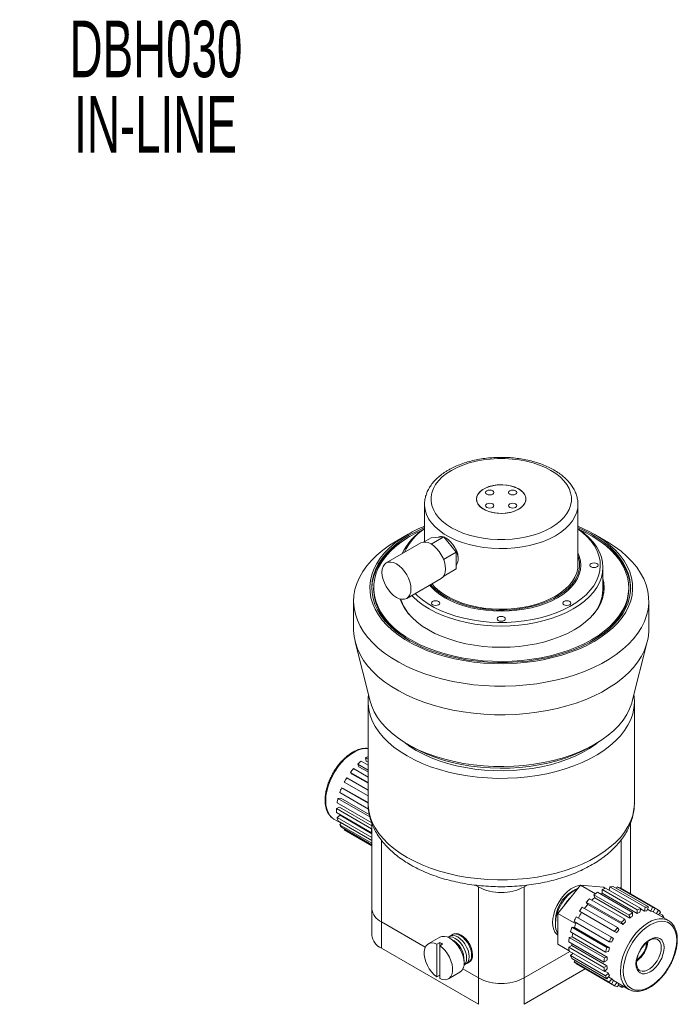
# Model space of a CAD drawing. Header units: inches. Extents: x 0.88 to 7.21, y 1.59 to 10.51.
# Tile 3 of 3: x 3.44 to 6.83, y 5.43 to 10.51. Entities that reach past the tile are written whole.
import ezdxf

# ---------------------------------------------------------------- set-up
doc = ezdxf.new("R2010")
doc.units = ezdxf.units.IN
doc.header["$MEASUREMENT"] = 0
doc.styles.add('SLDTEXTSTYLE0', font='TXT', dxfattribs={"width": 0.605})

# ---------------------------------------------------------------- blocks, each defined once
blk = doc.blocks.new('SW_NOTE_0')
at = {"color": 0, "linetype": 'Continuous', "lineweight": 0, "char_height": 0.29167, "attachment_point": 2, "style": 'SLDTEXTSTYLE0'}
for s, insert in [('DBH030', (0.752, 0.376)), ('IN-LINE', (0.7496, -0.0129))]:
    blk.add_mtext(s, dxfattribs=dict(at, insert=insert))

msp = doc.modelspace()

# ---------------------------------------------------------------- linework, layer by layer
at = {"color": 7, "linetype": 'Continuous', "lineweight": 15}
for p, q in [((5.5264, 8.014), (5.5264, 8.0165)), ((5.5264, 8.014), (5.5264, 7.821)), ((6.318, 7.7015), (6.318, 8.014)), ((6.318, 8.014), (6.318, 8.0121)), ((5.4425, 7.8602), (5.3835, 7.8262)), ((5.4531, 7.85), (5.4496, 7.848)), ((5.5242, 7.8198), (5.561, 7.841)), ((5.5607, 7.8094), (5.6253, 7.8467)), ((5.561, 7.841), (5.6253, 7.8467)), ((5.6253, 7.8467), (5.6897, 7.7667)), ((6.4609, 7.8262), (6.4019, 7.8602)), ((5.5074, 7.8149), (5.3288, 7.7118)), ((5.6249, 7.7293), (5.6897, 7.7667)), ((5.6897, 7.7667), (5.6897, 7.6809)), ((5.6257, 7.644), (5.6897, 7.6809)), ((6.4472, 7.5747), (6.4472, 7.689)), ((5.4344, 7.5287), (5.6131, 7.6319)), ((5.2639, 7.5834), (5.2639, 7.5752)), ((6.5805, 7.5752), (6.5805, 7.5834)), ((5.1605, 7.5153), (5.1605, 7.3676)), ((6.6839, 7.3676), (6.6839, 7.5153)), ((5.1685, 7.3042), (5.2457, 6.9985)), ((6.5987, 6.9985), (6.6759, 7.3042)), ((5.2347, 6.9968), (5.2347, 6.4732)), ((6.6097, 6.4732), (6.6097, 6.9968)), ((5.4387, 6.7763), (5.4639, 6.7618)), ((6.3833, 6.7634), (6.4057, 6.7763)), ((5.1815, 6.6732), (5.2347, 6.6425)), ((5.1815, 6.6732), (5.1874, 6.6603)), ((5.2347, 6.633), (5.1874, 6.6603)), ((5.2347, 6.6685), (5.1993, 6.689)), ((5.2226, 6.706), (5.2347, 6.6991)), ((5.2226, 6.706), (5.2246, 6.6896)), ((5.2347, 6.6838), (5.2246, 6.6896)), ((5.1439, 6.6304), (5.2347, 6.578)), ((5.1439, 6.6304), (5.1532, 6.6218)), ((5.2347, 6.5747), (5.1532, 6.6218)), ((5.2347, 6.607), (5.1598, 6.6502)), ((5.1122, 6.5806), (5.2347, 6.5099)), ((5.2347, 6.5398), (5.1252, 6.6031)), ((5.0887, 6.527), (5.2369, 6.4415)), ((5.2351, 6.4714), (5.0979, 6.5507)), ((5.1101, 6.5469), (5.0979, 6.5507)), ((5.2347, 6.475), (5.1101, 6.5469)), ((5.075, 6.4735), (5.254, 6.3701)), ((5.0939, 6.4981), (5.0797, 6.4967)), ((5.2441, 6.4018), (5.0797, 6.4967)), ((5.2415, 6.4129), (5.0939, 6.4981)), ((5.0872, 6.4512), (5.0719, 6.4447)), ((5.2534, 6.3399), (5.0719, 6.4447)), ((5.0719, 6.4235), (5.2534, 6.3187)), ((5.0903, 6.4095), (5.075, 6.3983)), ((5.2547, 6.3545), (5.0872, 6.4512)), ((5.2547, 6.3145), (5.0903, 6.4095)), ((5.0587, 6.3899), (5.0961, 6.3684)), ((5.2547, 6.2946), (5.075, 6.3983)), ((5.0798, 6.3806), (5.2547, 6.2797)), ((5.0978, 6.3702), (5.0888, 6.3607)), ((5.2547, 6.265), (5.0888, 6.3607)), ((5.2547, 6.3681), (5.2547, 5.9274)), ((6.5897, 6.0038), (6.5897, 6.3676)), ((5.098, 6.3476), (5.2547, 6.2572)), ((5.1148, 6.3379), (5.1124, 6.3344)), ((5.2547, 6.2522), (5.1124, 6.3344)), ((5.1186, 6.3304), (5.2547, 6.2518)), ((5.2547, 6.3405), (5.2534, 6.3399)), ((5.2534, 6.3187), (5.2547, 6.3196)), ((5.788, 6.0492), (5.8043, 6.0398)), ((6.0567, 6.0494), (6.04, 6.0398)), ((6.2141, 5.9022), (6.332, 6.0488)), ((6.4084, 6.0047), (6.332, 6.0488)), ((6.4498, 6.0382), (6.332, 6.0488)), ((5.8043, 5.5703), (5.8043, 6.0398)), ((6.04, 6.0398), (6.04, 5.5703)), ((6.305, 6.0262), (6.2854, 6.0149)), ((6.401, 5.999), (6.5825, 5.8942)), ((6.405, 5.9841), (6.401, 5.999)), ((6.6007, 5.9075), (6.4192, 6.0123)), ((6.4427, 6.0259), (6.6242, 5.9211)), ((6.4427, 6.0081), (6.4427, 6.0259)), ((6.4427, 6.0081), (6.6242, 5.9033)), ((6.459, 6.0329), (6.4498, 6.0382)), ((6.6424, 5.9288), (6.4609, 6.0336)), ((6.4802, 6.0225), (6.4837, 6.0397)), ((6.4837, 6.0397), (6.6652, 5.9349)), ((6.6822, 5.9366), (6.5007, 6.0414)), ((6.5179, 6.0314), (6.5211, 6.0396)), ((6.5211, 6.0396), (6.7026, 5.9348)), ((6.7171, 5.9303), (6.5357, 6.0351)), ((6.3612, 5.9609), (6.5427, 5.8561)), ((6.3689, 5.95), (6.3612, 5.9609)), ((6.3689, 5.95), (6.5504, 5.8452)), ((6.5597, 5.874), (6.3782, 5.9788)), ((6.405, 5.9841), (6.5864, 5.8794)), ((5.2547, 5.9274), (5.2547, 5.7914)), ((6.3066, 5.8488), (6.2141, 5.9022)), ((6.2141, 5.745), (6.2141, 5.9022)), ((6.3263, 5.9142), (6.5078, 5.8094)), ((6.3371, 5.9079), (6.3263, 5.9142)), ((6.3371, 5.9079), (6.5186, 5.8031)), ((6.5223, 5.8307), (6.3408, 5.9355)), ((6.5864, 5.8794), (6.5825, 5.8942)), ((6.6007, 5.9075), (6.6007, 5.8897)), ((6.6242, 5.9033), (6.6242, 5.9211)), ((6.6424, 5.9288), (6.6385, 5.9094)), ((6.642, 5.9266), (6.6612, 5.9155)), ((6.6612, 5.9155), (6.6652, 5.9349)), ((6.6822, 5.9366), (6.6745, 5.9168)), ((6.6776, 5.9249), (6.6949, 5.915)), ((6.6949, 5.915), (6.7026, 5.9348)), ((6.7171, 5.9303), (6.7063, 5.9115)), ((6.7857, 5.8664), (6.7066, 5.9121)), ((6.7171, 5.9303), (6.7338, 5.9207)), ((6.7233, 5.9024), (6.7338, 5.9207)), ((6.745, 5.9103), (6.7338, 5.8964)), ((6.7395, 5.9035), (6.7568, 5.8935)), ((5.3035, 5.8594), (5.5302, 5.7285)), ((5.3035, 5.8594), (5.3035, 5.7233)), ((6.2019, 5.8703), (6.2019, 5.8476)), ((6.2984, 5.862), (6.4799, 5.7573)), ((6.4911, 5.7805), (6.3096, 5.8853)), ((6.5504, 5.8452), (6.5427, 5.8561)), ((6.5597, 5.874), (6.5637, 5.8592)), ((6.751, 5.8864), (6.7568, 5.8935)), ((6.7795, 5.8696), (6.7857, 5.8664)), ((6.2796, 5.808), (6.4611, 5.7033)), ((6.4681, 5.7269), (6.2866, 5.8317)), ((6.2866, 5.8317), (6.2999, 5.8305)), ((6.2999, 5.8305), (6.4814, 5.7257)), ((6.5186, 5.8031), (6.5078, 5.8094)), ((6.5223, 5.8307), (6.53, 5.8198)), ((5.6048, 5.7803), (5.5459, 5.7463)), ((5.5907, 5.7449), (5.6053, 5.7534)), ((5.5907, 5.7449), (5.5907, 5.5757)), ((5.6053, 5.7534), (5.6053, 5.7365)), ((5.6053, 5.7365), (5.6199, 5.7449)), ((6.2732, 5.7109), (6.2141, 5.745)), ((6.2711, 5.7558), (6.4526, 5.651)), ((6.2735, 5.7782), (6.2884, 5.7822)), ((6.455, 5.6734), (6.2735, 5.7782)), ((6.2884, 5.7822), (6.4698, 5.6774)), ((6.4932, 5.7561), (6.4799, 5.7573)), ((6.4911, 5.7805), (6.502, 5.7743)), ((6.7294, 5.769), (6.7275, 5.77)), ((5.3035, 5.7233), (5.8043, 5.4342)), ((5.6053, 5.7365), (5.6053, 5.5672)), ((6.04, 5.5703), (6.2769, 5.707)), ((6.2711, 5.7286), (6.2865, 5.7375)), ((6.4526, 5.6238), (6.2711, 5.7286)), ((6.2735, 5.709), (6.455, 5.6042)), ((6.2796, 5.6862), (6.2928, 5.6978)), ((6.2865, 5.7375), (6.468, 5.6327)), ((6.4759, 5.7072), (6.4611, 5.7033)), ((6.4681, 5.7269), (6.4814, 5.7257)), ((6.4611, 5.5814), (6.2796, 5.6862)), ((6.2866, 5.6707), (6.4681, 5.5659)), ((6.2984, 5.6539), (6.3039, 5.6607)), ((6.4799, 5.5491), (6.2984, 5.6539)), ((6.3096, 5.6435), (6.4911, 5.5387)), ((6.468, 5.6599), (6.4526, 5.651)), ((6.455, 5.6734), (6.4698, 5.6774)), ((5.6501, 5.5659), (5.709, 5.5999)), ((5.7242, 5.6166), (5.8043, 5.5703)), ((6.04, 5.4342), (6.3561, 5.6167)), ((6.5078, 5.5291), (6.3263, 5.6339)), ((6.3263, 5.6339), (6.3263, 5.6339)), ((6.4526, 5.6238), (6.468, 5.6327)), ((6.4698, 5.6173), (6.455, 5.6042)), ((6.4567, 5.6057), (6.4759, 5.5946)), ((6.4611, 5.5814), (6.4759, 5.5946)), ((5.6053, 5.5841), (5.5907, 5.5757)), ((5.8043, 5.4342), (5.8043, 5.5703)), ((6.04, 5.5703), (6.04, 5.4342)), ((6.4814, 5.5824), (6.4681, 5.5659)), ((6.476, 5.5756), (6.4932, 5.5657)), ((6.4799, 5.5491), (6.4932, 5.5657)), ((6.502, 5.5576), (6.4911, 5.5387)), ((6.5016, 5.557), (6.5807, 5.5113)), ((6.5078, 5.5291), (6.5183, 5.5474)), ((6.5288, 5.5413), (6.5223, 5.5246)), ((6.5427, 5.5228), (6.5255, 5.5328)), ((6.5427, 5.5228), (6.546, 5.5313)), ((6.5807, 5.5113), (6.5781, 5.5129))]:
    msp.add_line(p, q, dxfattribs=at)
at = {"color": 8, "linetype": 'Continuous', "lineweight": 15}
for p, q in [((5.3035, 6.2819), (5.3035, 5.8594)), ((6.5409, 6.032), (6.5409, 6.2819))]:
    msp.add_line(p, q, dxfattribs=at)
at = {"color": 7, "linetype": 'Continuous', "lineweight": 15, "flags": 128}
for points in [[(5.6659, 8.1892), (5.6405, 8.1729), (5.6182, 8.1552), (5.5992, 8.1362), (5.5838, 8.1162), (5.572, 8.0954), (5.5642, 8.0739), (5.5602, 8.0522), (5.5602, 8.0302), (5.5642, 8.0085), (5.572, 7.987), (5.5838, 7.9662), (5.5992, 7.9462), (5.6182, 7.9272), (5.6405, 7.9095), (5.6659, 7.8932), (5.6941, 7.8786), (5.7248, 7.8657), (5.7576, 7.8547), (5.7923, 7.8458), (5.8284, 7.8391), (5.8655, 7.8345), (5.9032, 7.8322), (5.9412, 7.8322), (5.9789, 7.8345), (6.016, 7.8391), (6.0521, 7.8458), (6.0868, 7.8547), (6.1196, 7.8657), (6.1503, 7.8786), (6.1785, 7.8932), (6.2039, 7.9095), (6.2262, 7.9272), (6.2452, 7.9462), (6.2606, 7.9662), (6.2723, 7.987), (6.2802, 8.0085), (6.2842, 8.0302), (6.2842, 8.0522), (6.2802, 8.0739), (6.2723, 8.0954), (6.2606, 8.1162), (6.2452, 8.1362), (6.2262, 8.1552), (6.2039, 8.1729), (6.1785, 8.1892), (6.1503, 8.2038), (6.1196, 8.2167), (6.0868, 8.2277), (6.0521, 8.2366), (6.016, 8.2433), (5.9789, 8.2479), (5.9412, 8.2502), (5.9032, 8.2502), (5.8655, 8.2479), (5.8284, 8.2433), (5.7923, 8.2366), (5.7576, 8.2277), (5.7248, 8.2167), (5.6941, 8.2038), (5.6659, 8.1892)], [(6.0126, 7.989), (5.995, 7.9806), (5.975, 7.974), (5.9534, 7.9697), (5.9308, 7.9676), (5.9079, 7.9679), (5.8854, 7.9705), (5.8642, 7.9755), (5.8448, 7.9825), (5.8279, 7.9914), (5.814, 8.002), (5.8036, 8.0137), (5.797, 8.0264), (5.7944, 8.0395), (5.796, 8.0527), (5.8016, 8.0656), (5.8111, 8.0776), (5.8241, 8.0885), (5.8403, 8.0978), (5.8591, 8.1054), (5.88, 8.1108), (5.9022, 8.1141), (5.9251, 8.115), (5.9478, 8.1135), (5.9698, 8.1097), (5.9902, 8.1037), (6.0084, 8.0957), (6.0239, 8.0859), (6.0361, 8.0747), (6.0446, 8.0624), (6.0492, 8.0495), (6.0497, 8.0362), (6.0461, 8.0232), (6.0385, 8.0107), (6.0272, 7.9992), (6.0126, 7.989)], [(6.0126, 8.0934), (6.0272, 8.0832), (6.0385, 8.0717), (6.0461, 8.0592), (6.0497, 8.0462), (6.0492, 8.0329), (6.0446, 8.02), (6.0361, 8.0077), (6.0239, 7.9965), (6.0084, 7.9867), (5.9902, 7.9787), (5.9698, 7.9727), (5.9478, 7.9689), (5.9251, 7.9674), (5.9022, 7.9683), (5.88, 7.9716), (5.8591, 7.977), (5.8403, 7.9846), (5.8241, 7.9939), (5.8111, 8.0048), (5.8016, 8.0168), (5.796, 8.0297), (5.7944, 8.0429), (5.797, 8.056), (5.8036, 8.0687), (5.814, 8.0804), (5.8279, 8.091), (5.8448, 8.0999), (5.8642, 8.1069), (5.8854, 8.1119), (5.9079, 8.1145), (5.9308, 8.1148), (5.9534, 8.1127), (5.975, 8.1084), (5.995, 8.1018), (6.0126, 8.0934)], [(5.8482, 8.0839), (5.8436, 8.0799), (5.8419, 8.0752), (5.8436, 8.0705), (5.8482, 8.0665), (5.8551, 8.0638), (5.8633, 8.0629), (5.8714, 8.0638), (5.8784, 8.0665), (5.883, 8.0705), (5.8846, 8.0752), (5.883, 8.0799), (5.8784, 8.0839), (5.8714, 8.0866), (5.8633, 8.0875), (5.8551, 8.0866), (5.8482, 8.0839)], [(5.9962, 8.0839), (5.9893, 8.0866), (5.9811, 8.0875), (5.973, 8.0866), (5.966, 8.0839), (5.9614, 8.0799), (5.9598, 8.0752), (5.9614, 8.0705), (5.966, 8.0665), (5.973, 8.0638), (5.9811, 8.0629), (5.9893, 8.0638), (5.9962, 8.0665), (6.0008, 8.0705), (6.0025, 8.0752), (6.0008, 8.0799), (5.9962, 8.0839)], [(5.8482, 7.9985), (5.8551, 7.9958), (5.8633, 7.9949), (5.8714, 7.9958), (5.8784, 7.9985), (5.883, 8.0025), (5.8846, 8.0072), (5.883, 8.0119), (5.8784, 8.0159), (5.8714, 8.0186), (5.8633, 8.0195), (5.8551, 8.0186), (5.8482, 8.0159), (5.8436, 8.0119), (5.8419, 8.0072), (5.8436, 8.0025), (5.8482, 7.9985)], [(5.9962, 7.9985), (6.0008, 8.0025), (6.0025, 8.0072), (6.0008, 8.0119), (5.9962, 8.0159), (5.9893, 8.0186), (5.9811, 8.0195), (5.973, 8.0186), (5.966, 8.0159), (5.9614, 8.0119), (5.9598, 8.0072), (5.9614, 8.0025), (5.966, 7.9985), (5.973, 7.9958), (5.9811, 7.9949), (5.9893, 7.9958), (5.9962, 7.9985)], [(5.4425, 7.8603), (5.4072, 7.8383), (5.3749, 7.8148), (5.3459, 7.7899), (5.3202, 7.7638), (5.298, 7.7367), (5.2795, 7.7087), (5.2648, 7.6799), (5.2539, 7.6506), (5.247, 7.6208), (5.244, 7.5909), (5.245, 7.5609), (5.25, 7.531), (5.2589, 7.5015), (5.2717, 7.4724), (5.2883, 7.444), (5.3086, 7.4164), (5.3326, 7.3898), (5.36, 7.3643), (5.3907, 7.3401), (5.4245, 7.3173), (5.4613, 7.2961), (5.5007, 7.2766), (5.5426, 7.2588), (5.5868, 7.243), (5.6329, 7.2292), (5.6807, 7.2175), (5.73, 7.2079), (5.7803, 7.2005), (5.8315, 7.1953), (5.8832, 7.1924), (5.9352, 7.1919), (5.9871, 7.1936), (6.0386, 7.1976), (6.0894, 7.2039), (6.1392, 7.2124), (6.1878, 7.2231), (6.2348, 7.2359), (6.2799, 7.2507), (6.323, 7.2675), (6.3637, 7.2861), (6.4019, 7.3065), (6.4372, 7.3285), (6.4694, 7.352), (6.4985, 7.3769), (6.5242, 7.4029), (6.5464, 7.4301), (6.5649, 7.4581), (6.5796, 7.4869), (6.5905, 7.5162), (6.5974, 7.5459), (6.6004, 7.5759), (6.5994, 7.6059), (6.5944, 7.6357), (6.5855, 7.6653), (6.5727, 7.6944), (6.5561, 7.7228), (6.5358, 7.7504), (6.5118, 7.777), (6.4844, 7.8025), (6.4537, 7.8267), (6.4199, 7.8495), (6.3831, 7.8707), (6.3437, 7.8902), (6.318, 7.9014)], [(5.4496, 7.8562), (5.4144, 7.8342), (5.3823, 7.8108), (5.3534, 7.7859), (5.3279, 7.7599), (5.306, 7.7328), (5.2878, 7.7047), (5.2734, 7.676), (5.2629, 7.6467), (5.2564, 7.617), (5.2539, 7.5871), (5.2554, 7.5572), (5.2609, 7.5275), (5.2704, 7.4981), (5.2838, 7.4692), (5.3011, 7.4409), (5.3221, 7.4136), (5.3467, 7.3873), (5.3747, 7.3621), (5.4061, 7.3383), (5.4405, 7.3159), (5.4779, 7.2952), (5.5179, 7.2762), (5.5604, 7.259), (5.605, 7.2438), (5.6515, 7.2306), (5.6997, 7.2196), (5.7492, 7.2107), (5.7998, 7.2041), (5.851, 7.1998), (5.9028, 7.1977), (5.9546, 7.198), (6.0062, 7.2006), (6.0573, 7.2055), (6.1077, 7.2127), (6.1569, 7.2221), (6.2046, 7.2337), (6.2507, 7.2474), (6.2949, 7.2631), (6.3367, 7.2807), (6.3761, 7.3002), (6.4128, 7.3214), (6.4464, 7.3441), (6.477, 7.3683), (6.5042, 7.3937), (6.5279, 7.4203), (6.548, 7.4479), (6.5643, 7.4763), (6.5767, 7.5054), (6.5852, 7.5349), (6.5897, 7.5647), (6.5902, 7.5946), (6.5867, 7.6245), (6.5792, 7.6541), (6.5678, 7.6832), (6.5524, 7.7118), (6.5333, 7.7396), (6.5105, 7.7665), (6.4841, 7.7923), (6.4544, 7.8168), (6.4215, 7.8399), (6.3855, 7.8614), (6.3468, 7.8813), (6.318, 7.8943)], [(5.522, 7.8851), (5.5139, 7.8815), (5.4751, 7.8623), (5.439, 7.8415), (5.4058, 7.8191), (5.3757, 7.7953), (5.3489, 7.7702), (5.3255, 7.744), (5.3058, 7.7168), (5.2897, 7.6889), (5.2775, 7.6602), (5.2691, 7.6312), (5.2646, 7.6018), (5.2641, 7.5723), (5.2676, 7.5429), (5.275, 7.5138), (5.2863, 7.485), (5.3014, 7.4569), (5.3203, 7.4295), (5.3427, 7.403), (5.3687, 7.3776), (5.398, 7.3535), (5.4304, 7.3307), (5.4658, 7.3095), (5.5039, 7.2899), (5.5446, 7.2721), (5.5875, 7.2561), (5.6325, 7.2421), (5.6791, 7.2302), (5.7273, 7.2204), (5.7766, 7.2128), (5.8268, 7.2074), (5.8775, 7.2042), (5.9286, 7.2034), (5.9796, 7.2048), (6.0302, 7.2085), (6.0802, 7.2145), (6.1293, 7.2226), (6.1771, 7.233), (6.2233, 7.2454), (6.2678, 7.2599), (6.3102, 7.2764), (6.3502, 7.2946), (6.3877, 7.3147), (6.3877, 7.3147)], [(5.5264, 7.8943), (5.4877, 7.8765), (5.4496, 7.8562)], [(6.318, 7.8881), (6.3244, 7.8838), (6.3523, 7.8628), (6.3769, 7.8405), (6.398, 7.8171), (6.4155, 7.7927), (6.4293, 7.7674), (6.4392, 7.7416), (6.4452, 7.7154), (6.4472, 7.689), (6.4452, 7.6626), (6.4392, 7.6364), (6.4293, 7.6106), (6.4155, 7.5853), (6.398, 7.5609), (6.3769, 7.5375), (6.3523, 7.5152), (6.3244, 7.4942), (6.2934, 7.4747), (6.2597, 7.4568), (6.2233, 7.4407), (6.1847, 7.4265), (6.1441, 7.4143), (6.1018, 7.4042), (6.0581, 7.3962), (6.0134, 7.3905), (5.968, 7.3871), (5.9222, 7.3859), (5.8764, 7.3871), (5.831, 7.3905), (5.7863, 7.3962), (5.7426, 7.4042), (5.7003, 7.4143), (5.6597, 7.4265), (5.6211, 7.4407), (5.5847, 7.4568), (5.551, 7.4747), (5.52, 7.4942), (5.4921, 7.5152), (5.4675, 7.5375), (5.4611, 7.5441)], [(5.4776, 7.5537), (5.4898, 7.5419), (5.5157, 7.5205), (5.5447, 7.5005), (5.5768, 7.482), (5.6115, 7.4652), (5.6486, 7.4503), (5.6879, 7.4373), (5.729, 7.4264), (5.7716, 7.4176), (5.8154, 7.411), (5.8601, 7.4067), (5.9052, 7.4047), (5.9505, 7.405), (5.9955, 7.4076), (6.04, 7.4124), (6.0835, 7.4196), (6.1258, 7.4289), (6.1665, 7.4404), (6.2053, 7.4538), (6.2418, 7.4692), (6.2759, 7.4865), (6.3072, 7.5053), (6.3355, 7.5257), (6.3605, 7.5475), (6.3821, 7.5705), (6.4001, 7.5944), (6.4144, 7.6192), (6.4248, 7.6447), (6.4313, 7.6705), (6.4338, 7.6966), (6.4323, 7.7227), (6.4268, 7.7487), (6.4174, 7.7742), (6.4041, 7.7992), (6.387, 7.8234), (6.3663, 7.8466), (6.3421, 7.8687), (6.318, 7.8871)], [(6.3877, 7.3147), (6.4224, 7.3363), (6.454, 7.3594), (6.4825, 7.3839), (6.5076, 7.4095), (6.5292, 7.4363), (6.5471, 7.4639), (6.5613, 7.4922), (6.5716, 7.521), (6.578, 7.5503), (6.5805, 7.5797), (6.579, 7.6092), (6.5736, 7.6385), (6.5642, 7.6674), (6.551, 7.6959), (6.534, 7.7237), (6.5133, 7.7507), (6.4891, 7.7766), (6.4615, 7.8014), (6.4306, 7.8248), (6.3966, 7.8469), (6.3599, 7.8673), (6.3224, 7.8851)], [(5.3836, 7.8263), (5.3462, 7.803), (5.3117, 7.7783), (5.2804, 7.7522), (5.2525, 7.7248), (5.2281, 7.6964), (5.2073, 7.667), (5.1902, 7.6368), (5.1769, 7.606), (5.1675, 7.5747), (5.1621, 7.5431), (5.1606, 7.5114), (5.163, 7.4797), (5.1695, 7.4481), (5.1798, 7.417), (5.1941, 7.3863), (5.2121, 7.3563), (5.2338, 7.3271), (5.2592, 7.2989), (5.2879, 7.2719), (5.32, 7.2461), (5.3553, 7.2217), (5.3934, 7.1989), (5.4344, 7.1777), (5.4778, 7.1582), (5.5236, 7.1406), (5.5715, 7.125), (5.6212, 7.1114), (5.6725, 7.0999), (5.7251, 7.0906), (5.7787, 7.0835), (5.833, 7.0787), (5.8878, 7.0761), (5.9428, 7.0758), (5.9977, 7.0778), (6.0522, 7.0821), (6.106, 7.0886), (6.1589, 7.0974), (6.2105, 7.1084), (6.2606, 7.1214), (6.309, 7.1366), (6.3553, 7.1537), (6.3994, 7.1726), (6.441, 7.1934), (6.4799, 7.2159), (6.5159, 7.2399), (6.5487, 7.2653), (6.5784, 7.2921), (6.6046, 7.32), (6.6272, 7.3489), (6.6462, 7.3787), (6.6614, 7.4092), (6.6727, 7.4403), (6.6801, 7.4718), (6.6836, 7.5034), (6.6831, 7.5352), (6.6786, 7.5668), (6.6702, 7.5982), (6.6579, 7.6291), (6.6418, 7.6595), (6.6219, 7.6891), (6.5983, 7.7178), (6.5713, 7.7454), (6.5408, 7.7719), (6.5071, 7.797), (6.4704, 7.8206), (6.4609, 7.8262)], [(5.4496, 7.848), (5.4144, 7.8261), (5.3823, 7.8026), (5.3534, 7.7778), (5.3279, 7.7517), (5.306, 7.7246), (5.2878, 7.6966), (5.2734, 7.6678), (5.2629, 7.6385), (5.2564, 7.6089), (5.2539, 7.5793)], [(5.6272, 7.8444), (5.6351, 7.8409), (5.6483, 7.8325), (5.6611, 7.821), (5.6727, 7.8071), (5.6828, 7.7914), (5.6908, 7.7747), (5.6964, 7.7576), (5.6992, 7.741), (5.6992, 7.7258), (5.6964, 7.7125), (5.6908, 7.7018), (5.6897, 7.7004)], [(6.5905, 7.5793), (6.5902, 7.5864), (6.5867, 7.6163), (6.5792, 7.6459), (6.5678, 7.6751), (6.5524, 7.7037), (6.5333, 7.7315), (6.5105, 7.7583), (6.4841, 7.7841), (6.4544, 7.8086), (6.4215, 7.8317), (6.3913, 7.85)], [(5.5074, 7.8149), (5.5188, 7.8191), (5.5317, 7.8196), (5.5457, 7.8164), (5.5603, 7.8097), (5.5749, 7.7996), (5.5889, 7.7866), (5.6018, 7.7712), (5.6131, 7.7539), (5.6224, 7.7355), (5.6293, 7.7166), (5.6336, 7.6979), (5.635, 7.6803), (5.6336, 7.6643), (5.6293, 7.6505), (5.6224, 7.6396), (5.6131, 7.6319), (5.6131, 7.6319)], [(5.5517, 7.5974), (5.5599, 7.5881), (5.5806, 7.5681), (5.6046, 7.5494), (5.6317, 7.5322), (5.6616, 7.5166), (5.694, 7.5027), (5.7285, 7.4907), (5.765, 7.4808), (5.8029, 7.4729), (5.842, 7.4673), (5.8819, 7.4639), (5.9222, 7.4627), (5.9625, 7.4639), (6.0023, 7.4673), (6.0415, 7.4729), (6.0794, 7.4808), (6.1159, 7.4907), (6.1504, 7.5027), (6.1828, 7.5166), (6.2127, 7.5322), (6.2398, 7.5494), (6.2638, 7.5681), (6.2845, 7.5881), (6.3018, 7.6091), (6.3153, 7.631), (6.3251, 7.6536), (6.3311, 7.6766), (6.333, 7.6999), (6.3311, 7.7231), (6.3251, 7.7462), (6.318, 7.7634)], [(5.558, 7.6001), (5.5696, 7.5873), (5.591, 7.5676), (5.6157, 7.5493), (5.6435, 7.5324), (5.6741, 7.5172), (5.7071, 7.5039), (5.7422, 7.4925), (5.7792, 7.4832), (5.8176, 7.4761), (5.857, 7.4712), (5.897, 7.4686), (5.9373, 7.4683), (5.9775, 7.4703), (6.0171, 7.4746), (6.0557, 7.4812), (6.0931, 7.49), (6.1287, 7.5009), (6.1623, 7.5137), (6.1935, 7.5285), (6.222, 7.5449), (6.2475, 7.5629), (6.2698, 7.5823), (6.2886, 7.6029), (6.3038, 7.6244), (6.3152, 7.6467), (6.3227, 7.6696), (6.3262, 7.6928), (6.3257, 7.7161), (6.3212, 7.7392), (6.318, 7.7491)], [(5.3069, 7.6634), (5.3083, 7.6794), (5.3126, 7.6931), (5.3195, 7.7041), (5.3288, 7.7118), (5.3401, 7.716), (5.353, 7.7165), (5.367, 7.7133), (5.3816, 7.7065), (5.3962, 7.6965), (5.4102, 7.6835), (5.4231, 7.668), (5.4344, 7.6508), (5.4437, 7.6323), (5.4506, 7.6134), (5.4549, 7.5948), (5.4563, 7.5771), (5.4549, 7.5611), (5.4506, 7.5474), (5.4437, 7.5365), (5.4344, 7.5287), (5.4231, 7.5246), (5.4102, 7.524), (5.3962, 7.5272), (5.3816, 7.534), (5.367, 7.544), (5.353, 7.557), (5.3401, 7.5725), (5.3288, 7.5897), (5.3195, 7.6082), (5.3126, 7.6271), (5.3083, 7.6457), (5.3069, 7.6634)], [(6.318, 7.7015), (6.3169, 7.6842), (6.3118, 7.6612), (6.3028, 7.6387), (6.2898, 7.6168), (6.273, 7.5957), (6.2527, 7.5758), (6.229, 7.5571), (6.2021, 7.5399)], [(6.4225, 7.6999), (6.4209, 7.7046), (6.4163, 7.7086), (6.4094, 7.7113), (6.4012, 7.7122), (6.393, 7.7113), (6.3861, 7.7086), (6.3815, 7.7046), (6.3799, 7.6999), (6.3815, 7.6952), (6.3861, 7.6912), (6.393, 7.6885), (6.4012, 7.6876), (6.4094, 7.6885), (6.4163, 7.6912), (6.4209, 7.6952), (6.4225, 7.6999)], [(6.2981, 7.3664), (6.3295, 7.3861), (6.3577, 7.4073), (6.3826, 7.4299), (6.4041, 7.4537), (6.4218, 7.4784), (6.4357, 7.504), (6.4458, 7.5301), (6.4518, 7.5566), (6.4539, 7.5834), (6.4518, 7.6101), (6.4472, 7.6318)], [(6.4538, 7.5793), (6.4518, 7.602), (6.4472, 7.6237)], [(5.2639, 7.5752), (5.2641, 7.5642), (5.2676, 7.5348), (5.275, 7.5056), (5.2863, 7.4769), (5.3014, 7.4487), (5.3203, 7.4213), (5.3427, 7.3949), (5.3687, 7.3695), (5.398, 7.3453), (5.4304, 7.3226), (5.4531, 7.3086)], [(6.2021, 7.5399), (6.1723, 7.5244), (6.14, 7.5107), (6.1055, 7.499), (6.069, 7.4893), (6.0311, 7.4818), (5.992, 7.4766), (5.9523, 7.4737), (5.9122, 7.4731), (5.8722, 7.4748), (5.8327, 7.4789), (5.7942, 7.4853), (5.7569, 7.4939), (5.7214, 7.5046), (5.6879, 7.5173), (5.6568, 7.532), (5.6285, 7.5483), (5.6031, 7.5663), (5.5811, 7.5856), (5.5644, 7.6038)], [(6.3913, 7.3086), (6.4224, 7.3281), (6.454, 7.3512), (6.4825, 7.3757), (6.5076, 7.4014), (6.5292, 7.4281), (6.5471, 7.4557), (6.5613, 7.484), (6.5716, 7.5129), (6.578, 7.5421), (6.5805, 7.5715), (6.5805, 7.5752)], [(6.4513, 7.5695), (6.4494, 7.5904), (6.4472, 7.6021)], [(5.4002, 7.5252), (5.4086, 7.504), (5.4226, 7.4784), (5.4403, 7.4537), (5.4618, 7.4299), (5.4867, 7.4073), (5.5149, 7.3861), (5.5463, 7.3664), (5.5804, 7.3483), (5.6172, 7.332), (5.6564, 7.3176), (5.6975, 7.3052), (5.7404, 7.295), (5.7846, 7.2869), (5.8299, 7.2811), (5.8759, 7.2776), (5.9222, 7.2765), (5.9685, 7.2776), (6.0145, 7.2811), (6.0598, 7.2869), (6.104, 7.295), (6.1469, 7.3052), (6.188, 7.3176), (6.2271, 7.332), (6.2639, 7.3483), (6.2981, 7.3664)], [(5.5684, 7.4956), (5.5753, 7.493), (5.5835, 7.492), (5.5917, 7.493), (5.5986, 7.4956), (5.6032, 7.4996), (5.6048, 7.5044), (5.6032, 7.5091), (5.5986, 7.5131), (5.5917, 7.5157), (5.5835, 7.5167), (5.5753, 7.5157), (5.5684, 7.5131), (5.5638, 7.5091), (5.5622, 7.5044), (5.5638, 7.4996), (5.5684, 7.4956)], [(6.276, 7.4956), (6.2806, 7.4996), (6.2822, 7.5044), (6.2806, 7.5091), (6.276, 7.5131), (6.2691, 7.5157), (6.2609, 7.5167), (6.2527, 7.5157), (6.2458, 7.5131), (6.2412, 7.5091), (6.2396, 7.5044), (6.2412, 7.4996), (6.2458, 7.4956), (6.2527, 7.493), (6.2609, 7.492), (6.2691, 7.493), (6.276, 7.4956)], [(5.9222, 7.411), (5.9304, 7.412), (5.9373, 7.4147), (5.9419, 7.4187), (5.9435, 7.4234), (5.9419, 7.4281), (5.9373, 7.4321), (5.9304, 7.4347), (5.9222, 7.4357), (5.914, 7.4347), (5.9071, 7.4321), (5.9025, 7.4281), (5.9009, 7.4234), (5.9025, 7.4187), (5.9071, 7.4147), (5.914, 7.412), (5.9222, 7.411)], [(5.1605, 7.3676), (5.1606, 7.3636), (5.163, 7.3319), (5.1695, 7.3004), (5.1798, 7.2692), (5.1941, 7.2385), (5.2121, 7.2085), (5.2338, 7.1794), (5.2592, 7.1512), (5.2879, 7.1241), (5.32, 7.0983), (5.3553, 7.074), (5.3934, 7.0511), (5.4344, 7.0299), (5.4778, 7.0105), (5.5236, 6.9929), (5.5715, 6.9773), (5.6212, 6.9637), (5.6725, 6.9522), (5.7251, 6.9429), (5.7787, 6.9358), (5.833, 6.9309), (5.8878, 6.9283), (5.9428, 6.9281), (5.9977, 6.9301), (6.0522, 6.9343), (6.106, 6.9409), (6.1589, 6.9497), (6.2105, 6.9606), (6.2606, 6.9737), (6.309, 6.9888), (6.3553, 7.0059), (6.3994, 7.0249), (6.441, 7.0457), (6.4799, 7.0681), (6.5159, 7.0921), (6.5487, 7.1176), (6.5784, 7.1443), (6.6046, 7.1722), (6.6272, 7.2012), (6.6462, 7.231), (6.6614, 7.2615), (6.6727, 7.2925), (6.6801, 7.324), (6.6836, 7.3557), (6.6839, 7.3676)], [(5.2373, 7.0315), (5.2355, 7.0156), (5.235, 6.9856), (5.2384, 6.9556), (5.2458, 6.9259), (5.257, 6.8965), (5.2721, 6.8678), (5.2908, 6.8398), (5.3132, 6.8127), (5.3391, 6.7866), (5.3683, 6.7617), (5.4007, 6.7382), (5.4361, 6.7162)], [(5.4361, 6.7162), (5.4742, 6.6958), (5.5149, 6.6771), (5.558, 6.6602), (5.6031, 6.6453), (5.6501, 6.6324), (5.6986, 6.6215), (5.7485, 6.6128), (5.7993, 6.6064), (5.8508, 6.6021), (5.9027, 6.6001), (5.9547, 6.6004), (6.0066, 6.603), (6.0579, 6.6078), (6.1085, 6.6148), (6.158, 6.624), (6.2062, 6.6354), (6.2527, 6.6488), (6.2974, 6.6643), (6.3399, 6.6816), (6.38, 6.7007), (6.4174, 6.7216), (6.4521, 6.744), (6.4837, 6.7678), (6.5121, 6.793), (6.5371, 6.8193), (6.5586, 6.8467), (6.5765, 6.8749), (6.5906, 6.9038), (6.6008, 6.9333), (6.6072, 6.9631), (6.6097, 6.9931), (6.6082, 7.0231), (6.6071, 7.0315)], [(5.2457, 6.9985), (5.2536, 6.9728), (5.2665, 6.9435), (5.2833, 6.9149), (5.3038, 6.8871), (5.3279, 6.8602), (5.3556, 6.8345), (5.3865, 6.8101), (5.4206, 6.7872), (5.4576, 6.7658), (5.4974, 6.7461), (5.5396, 6.7283), (5.5841, 6.7123), (5.6306, 6.6984), (5.6788, 6.6865), (5.7284, 6.6769), (5.7792, 6.6694), (5.8308, 6.6642), (5.8829, 6.6613), (5.9353, 6.6608), (5.9876, 6.6625), (6.0395, 6.6665), (6.0907, 6.6729), (6.1409, 6.6814), (6.1899, 6.6922), (6.2372, 6.7051), (6.2828, 6.72), (6.3262, 6.737), (6.3672, 6.7557), (6.4056, 6.7763), (6.4412, 6.7985), (6.4738, 6.8222), (6.5031, 6.8472), (6.529, 6.8735), (6.5513, 6.9009), (6.5699, 6.9291), (6.5848, 6.9581), (6.5957, 6.9877), (6.5987, 6.9985)], [(6.4251, 6.788), (6.4099, 6.7763), (6.3775, 6.7543), (6.3423, 6.734), (6.3043, 6.7153), (6.2638, 6.6985), (6.2211, 6.6836), (6.1764, 6.6707), (6.1302, 6.66), (6.0825, 6.6514), (6.0339, 6.6451), (5.9845, 6.641), (5.9347, 6.6393), (5.8848, 6.6399), (5.8352, 6.6428), (5.7861, 6.648), (5.7379, 6.6554), (5.6909, 6.6651), (5.6454, 6.6769), (5.6017, 6.6908), (5.5601, 6.7067), (5.5208, 6.7244), (5.4841, 6.744), (5.4503, 6.7651), (5.4195, 6.7878), (5.4193, 6.788)], [(5.4639, 6.7618), (5.4981, 6.7434), (5.5377, 6.7251), (5.5796, 6.7087), (5.6236, 6.6942), (5.6695, 6.6818), (5.7169, 6.6714), (5.7655, 6.6633), (5.8152, 6.6573), (5.8654, 6.6536), (5.916, 6.6522), (5.9667, 6.653), (6.0171, 6.6562), (6.0669, 6.6616), (6.1158, 6.6692), (6.1635, 6.6791), (6.2098, 6.691), (6.2543, 6.705), (6.2967, 6.721), (6.3369, 6.7388), (6.3746, 6.7584)], [(6.3318, 6.0485), (6.3158, 6.0456), (6.299, 6.0392), (6.282, 6.0293), (6.2652, 6.0164), (6.2491, 6.0007), (6.2341, 5.9827), (6.2206, 5.9629), (6.2091, 5.9417), (6.1998, 5.9199), (6.193, 5.8979), (6.1888, 5.8765), (6.1874, 5.856), (6.1888, 5.8373), (6.193, 5.8206), (6.1998, 5.8065), (6.2091, 5.7955), (6.2141, 5.7915)], [(6.3501, 6.0471), (6.3469, 6.0478), (6.3335, 6.0486)], [(6.5523, 5.6052), (6.5538, 5.5834), (6.5579, 5.5636), (6.5648, 5.5463), (6.5742, 5.5318), (6.586, 5.5204), (6.5999, 5.5123), (6.6157, 5.5078), (6.633, 5.5069), (6.6514, 5.5096), (6.6706, 5.5159), (6.6902, 5.5256), (6.7099, 5.5385), (6.7291, 5.5545), (6.7475, 5.573), (6.7648, 5.5939), (6.7805, 5.6166), (6.7944, 5.6407), (6.8062, 5.6657), (6.8157, 5.6911), (6.8225, 5.7163), (6.8267, 5.7409), (6.8281, 5.7644), (6.8267, 5.7863), (6.8225, 5.806), (6.8157, 5.8234), (6.8062, 5.8378), (6.7944, 5.8492), (6.7805, 5.8573), (6.7648, 5.8618), (6.7475, 5.8627), (6.7291, 5.86), (6.7099, 5.8537), (6.6902, 5.844), (6.6706, 5.8311), (6.6514, 5.8152), (6.633, 5.7966), (6.6157, 5.7757), (6.5999, 5.753), (6.586, 5.7289), (6.5742, 5.7039), (6.5648, 5.6785), (6.5579, 5.6533), (6.5538, 5.6287), (6.5523, 5.6052)], [(5.7455, 5.6464), (5.7475, 5.647), (5.7569, 5.6524), (5.7639, 5.6612), (5.7682, 5.673), (5.7697, 5.6873), (5.7682, 5.7033), (5.7639, 5.7201), (5.7569, 5.737), (5.7475, 5.7532), (5.7364, 5.7677), (5.724, 5.7799), (5.7109, 5.7892), (5.6978, 5.795), (5.6854, 5.7972), (5.6742, 5.7955), (5.6649, 5.7901), (5.6633, 5.7887)], [(5.7742, 5.6898), (5.7727, 5.7057), (5.7683, 5.7226), (5.7613, 5.7396), (5.752, 5.7558), (5.7408, 5.7703), (5.7284, 5.7825), (5.7153, 5.7918), (5.7021, 5.7977), (5.6897, 5.7998), (5.6785, 5.7982), (5.6707, 5.794)], [(5.5907, 5.7449), (5.5765, 5.7498), (5.5632, 5.7511), (5.5512, 5.7488), (5.541, 5.7429), (5.533, 5.7337), (5.5275, 5.7214), (5.5247, 5.7067), (5.5247, 5.6901), (5.5275, 5.6721), (5.533, 5.6535), (5.541, 5.635), (5.5512, 5.6174), (5.5632, 5.6012), (5.5765, 5.5871), (5.5907, 5.5757)], [(5.7306, 5.6476), (5.7292, 5.665), (5.725, 5.6834), (5.7182, 5.702), (5.709, 5.7202), (5.6978, 5.7372), (5.6851, 5.7524), (5.6713, 5.7652), (5.6569, 5.7751), (5.6425, 5.7818), (5.6287, 5.7849), (5.616, 5.7844), (5.6048, 5.7803)], [(5.7299, 5.6365), (5.731, 5.6374), (5.738, 5.6463), (5.7424, 5.6581), (5.7438, 5.6724), (5.7424, 5.6883), (5.738, 5.7052), (5.731, 5.7221), (5.7217, 5.7382), (5.7105, 5.7528), (5.6981, 5.765), (5.685, 5.7742), (5.6719, 5.7801), (5.6595, 5.7822), (5.6484, 5.7806), (5.647, 5.7801)], [(5.7326, 5.6389), (5.7346, 5.6395), (5.7439, 5.6449), (5.7509, 5.6537), (5.7553, 5.6656), (5.7568, 5.6798), (5.7553, 5.6958), (5.7509, 5.7127), (5.7439, 5.7296), (5.7346, 5.7457), (5.7235, 5.7602), (5.711, 5.7724), (5.6979, 5.7817), (5.6849, 5.7875), (5.6724, 5.7897), (5.6613, 5.788), (5.652, 5.7827), (5.6504, 5.7812)], [(6.6178, 5.643), (6.6191, 5.6601), (6.6233, 5.6782), (6.63, 5.6965), (6.639, 5.7144), (6.65, 5.7311), (6.6625, 5.7461), (6.6761, 5.7587), (6.6902, 5.7685), (6.7044, 5.7751), (6.718, 5.7781), (6.7305, 5.7776), (6.7415, 5.7736), (6.7505, 5.7661), (6.7572, 5.7555), (6.7613, 5.7422), (6.7627, 5.7266), (6.7613, 5.7095), (6.7572, 5.6914), (6.7505, 5.6731), (6.7415, 5.6552), (6.7305, 5.6385), (6.718, 5.6235), (6.7044, 5.6109), (6.6902, 5.6011), (6.6761, 5.5946), (6.6625, 5.5915), (6.65, 5.592), (6.639, 5.596), (6.63, 5.6035), (6.6233, 5.6141), (6.6191, 5.6274), (6.6178, 5.643)], [(6.6797, 5.7562), (6.6749, 5.7416), (6.6682, 5.7255)], [(6.6769, 5.756), (6.6732, 5.7437), (6.6707, 5.7368)], [(5.6053, 5.5672), (5.6194, 5.5623), (5.6328, 5.561), (5.6448, 5.5634), (5.655, 5.5693), (5.663, 5.5785), (5.6685, 5.5907), (5.6713, 5.6054), (5.6713, 5.6221), (5.6685, 5.6401), (5.663, 5.6586), (5.655, 5.6771), (5.6448, 5.6948), (5.6328, 5.711), (5.6194, 5.7251), (5.6053, 5.7365)], [(6.6354, 5.6757), (6.627, 5.666), (6.6227, 5.6616)]]:
    msp.add_lwpolyline(points, dxfattribs=at)
at = {"color": 8, "linetype": 'Continuous', "lineweight": 15, "flags": 128}
for points in [[(6.318, 8.0121), (6.3169, 7.9966), (6.3118, 7.9737), (6.3028, 7.9511), (6.2898, 7.9292), (6.273, 7.9082), (6.2527, 7.8882), (6.229, 7.8696), (6.2021, 7.8524), (6.1723, 7.8369), (6.14, 7.8232), (6.1055, 7.8114), (6.069, 7.8018), (6.0311, 7.7943), (5.992, 7.7891), (5.9523, 7.7861), (5.9122, 7.7855), (5.8722, 7.7873), (5.8327, 7.7914), (5.7942, 7.7978), (5.7569, 7.8063), (5.7214, 7.8171), (5.6879, 7.8298), (5.6568, 7.8444), (5.6285, 7.8608), (5.6031, 7.8787), (5.5811, 7.8981), (5.5625, 7.9186), (5.5476, 7.9401), (5.5366, 7.9623), (5.5295, 7.9851), (5.5265, 8.0082), (5.5264, 8.014)], [(5.2166, 6.7541), (5.1974, 6.7505), (5.1775, 6.7432), (5.1573, 6.7325), (5.1372, 6.7187), (5.1175, 6.7018), (5.0987, 6.6824), (5.0811, 6.6607), (5.0651, 6.6372), (5.0509, 6.6124), (5.0389, 6.5867), (5.0293, 6.5606), (5.0222, 6.5346), (5.0178, 6.5093), (5.0163, 6.4851), (5.0175, 6.4625), (5.0216, 6.442), (5.0284, 6.4239), (5.0377, 6.4086), (5.0495, 6.3964), (5.0587, 6.3899)], [(5.2347, 6.7542), (5.2347, 6.7542), (5.2166, 6.7541)], [(5.2347, 6.4732), (5.235, 6.4619), (5.2384, 6.4319), (5.2458, 6.4022), (5.257, 6.3729), (5.2721, 6.3441), (5.2908, 6.3161), (5.3132, 6.289), (5.3391, 6.2629), (5.3683, 6.2381), (5.4007, 6.2146), (5.4361, 6.1925)], [(5.4361, 6.1925), (5.4742, 6.1721), (5.5149, 6.1534), (5.558, 6.1365), (5.6031, 6.1216), (5.6501, 6.1087), (5.6986, 6.0979), (5.7485, 6.0892), (5.7993, 6.0827), (5.8508, 6.0784), (5.9027, 6.0764), (5.9547, 6.0767), (6.0066, 6.0793), (6.0579, 6.0841), (6.1085, 6.0911), (6.158, 6.1004), (6.2062, 6.1117), (6.2527, 6.1252), (6.2974, 6.1406), (6.3399, 6.1579), (6.38, 6.1771), (6.4174, 6.1979), (6.4521, 6.2203), (6.4837, 6.2442), (6.5121, 6.2693), (6.5371, 6.2957), (6.5586, 6.323), (6.5765, 6.3512), (6.5906, 6.3802), (6.6008, 6.4096), (6.6072, 6.4394), (6.6097, 6.4694), (6.6097, 6.4732)], [(6.5382, 5.6052), (6.5396, 5.6293), (6.5438, 5.6546), (6.5507, 5.6805), (6.5602, 5.7066), (6.5721, 5.7324), (6.5862, 5.7573), (6.6021, 5.7809), (6.6196, 5.8027), (6.6384, 5.8222), (6.658, 5.8392), (6.6781, 5.8533), (6.6983, 5.8641), (6.7182, 5.8715), (6.7375, 5.8754), (6.7556, 5.8757), (6.7724, 5.8723), (6.7795, 5.8696)], [(6.6367, 5.6089), (6.6394, 5.6075), (6.6505, 5.6046), (6.663, 5.6054), (6.6763, 5.6098), (6.69, 5.6177), (6.7034, 5.6287), (6.7159, 5.6424), (6.7269, 5.658), (6.7361, 5.675), (6.7429, 5.6927), (6.7471, 5.7101), (6.7486, 5.7266), (6.7471, 5.7415), (6.7429, 5.7541), (6.7361, 5.7638), (6.7294, 5.769)]]:
    msp.add_lwpolyline(points, dxfattribs=at)
at = {"color": 7, "linetype": 'Continuous', "lineweight": 15}
for centre, radius, start, end in [((5.6878, 7.6285), 0.3058, 121.8797, 154.6009), ((5.675, 7.6565), 0.2744, 122.8122, 156.3369), ((5.8048, 7.2277), 0.729, 112.4538, 119.7967), ((5.6115, 7.8131), 0.0345, 74.5885, 115.6307), ((6.2383, 7.5813), 0.209, 319.0337, 358.1798), ((6.2726, 7.5752), 0.1787, 343.7579, 12.3754), ((5.6223, 7.5914), 0.2279, 196.9606, 220.2238), ((5.3418, 6.5215), 0.2197, 119.167, 122.8428), ((5.3886, 6.4579), 0.2987, 129.3252, 133.8736), ((5.4374, 6.411), 0.3665, 139.2523, 143.221), ((5.4584, 6.3959), 0.3923, 148.1336, 151.9261), ((5.4346, 6.4067), 0.3662, 156.8402, 160.811), ((5.3693, 6.4255), 0.2982, 166.1943, 170.748), ((5.285, 6.4343), 0.2133, 177.1982, 182.8914), ((5.211, 6.4254), 0.1386, 191.2636, 198.8536), ((5.1677, 6.4065), 0.0913, 210.1635, 220.1958), ((5.1565, 6.396), 0.0758, 234.4044, 239.9988), ((5.4665, 6.3295), 0.2133, 177.1982, 182.8914), ((5.9222, 6.2651), 0.2543, 242.391, 297.609), ((6.4168, 5.8418), 0.2149, 116.9661, 178.44), ((6.3818, 5.8628), 0.1801, 122.3819, 177.6235), ((6.561, 5.7987), 0.2563, 123.5852, 128.6225), ((6.5205, 5.8473), 0.1786, 115.8104, 118.9346), ((6.5196, 5.8703), 0.1735, 109.771, 116.3052), ((6.5031, 5.9303), 0.1111, 91.2538, 100.0504), ((6.505, 5.9616), 0.0796, 67.3441, 78.3352), ((6.4109, 5.8472), 0.1899, 132.885, 149.5258), ((6.6144, 5.7318), 0.3283, 138.3702, 143.0695), ((6.6137, 5.7387), 0.3363, 134.4481, 138.651), ((6.5675, 5.7782), 0.2624, 128.2827, 132.4561), ((5.3393, 5.9366), 0.0851, 186.1875, 245.1327), ((5.3374, 5.9353), 0.0831, 185.3945, 245.9257), ((6.6355, 5.7164), 0.3546, 147.306, 152.694), ((6.6518, 5.7074), 0.3857, 143.735, 147.5711), ((6.7425, 5.6939), 0.2563, 123.5852, 128.6225), ((6.7011, 5.7655), 0.1735, 109.771, 116.3052), ((6.6927, 5.7621), 0.157, 110.2156, 115.8606), ((6.6777, 5.8164), 0.1005, 91.852, 99.4522), ((6.6846, 5.8255), 0.1111, 91.2538, 100.0504), ((6.6794, 5.8447), 0.0719, 68.0907, 77.5886), ((6.6865, 5.8568), 0.0796, 67.3441, 78.3352), ((6.6855, 5.8574), 0.0796, 41.655, 52.6452), ((6.2937, 5.8443), 0.0918, 177.9303, 209.9356), ((6.6515, 5.7068), 0.3857, 152.4289, 156.2648), ((6.6127, 5.7265), 0.3296, 156.9385, 161.6206), ((6.7952, 5.6339), 0.3363, 134.4481, 138.651), ((6.7778, 5.6431), 0.3042, 134.734, 138.365), ((6.7301, 5.6974), 0.2319, 123.928, 128.2797), ((6.6598, 5.8403), 0.1106, 20.6466, 28.7494), ((6.6053, 5.7241), 0.3363, 161.3486, 165.5511), ((6.548, 5.7444), 0.2624, 167.5416, 171.7162), ((6.8333, 5.6026), 0.3857, 143.735, 147.5711), ((6.8122, 5.6147), 0.3488, 143.996, 147.3101), ((5.3374, 5.7992), 0.0831, 185.3945, 245.9257), ((5.5638, 5.6645), 0.0981, 55.0675, 64.9379), ((5.6098, 5.6629), 0.1207, 356.6322, 63.3624), ((6.527, 5.7398), 0.2564, 171.3761, 176.4127), ((6.4646, 5.7505), 0.1786, 181.0607, 184.1864), ((6.833, 5.602), 0.3857, 152.4289, 156.2648), ((6.8119, 5.6142), 0.3489, 152.6899, 156.0039), ((6.5353, 5.7742), 0.1454, 306.4596, 353.6785), ((6.5789, 5.7491), 0.0924, 298.5051, 1.3013), ((6.4443, 5.7398), 0.1736, 183.6913, 190.2246), ((6.7868, 5.6193), 0.3363, 161.3486, 165.5511), ((6.7702, 5.6298), 0.3042, 161.6346, 165.2652), ((5.6796, 5.6419), 0.0513, 304.9628, 6.3494), ((5.7347, 5.6849), 0.0398, 298.7571, 6.9533), ((6.3841, 5.7241), 0.1112, 199.9435, 208.7381), ((6.3579, 5.7068), 0.0796, 221.6552, 232.645), ((6.7085, 5.635), 0.2564, 171.3761, 176.4127), ((6.6993, 5.644), 0.2319, 171.7189, 176.0699), ((6.4552, 5.8181), 0.2318, 316.4211, 324.5284), ((6.6258, 5.635), 0.1736, 183.6913, 190.2246), ((6.6246, 5.644), 0.157, 184.136, 189.78), ((6.5701, 5.6298), 0.1005, 200.5415, 208.1402), ((5.9222, 5.7956), 0.2543, 242.391, 297.609), ((6.5656, 5.6193), 0.1112, 199.9435, 208.7381), ((6.5394, 5.602), 0.0796, 221.6552, 232.645), ((6.5464, 5.6142), 0.072, 222.4016, 231.8987), ((6.5384, 5.6026), 0.0796, 247.3445, 258.3348), ((6.5403, 5.6333), 0.1106, 271.2429, 279.3594)]:
    msp.add_arc(centre, radius, start, end, dxfattribs=at)
at = {"color": 8, "linetype": 'Continuous', "lineweight": 15}
msp.add_arc((6.6414, 5.595), 0.1037, 174.3798, 232.3771, dxfattribs=at)
at = {"color": 7, "linetype": 'Continuous', "lineweight": 15}
for points, knots in [([(6.3176, 8.0118), (6.3177, 8.0151), (6.3182, 8.0262), (6.3154, 8.045), (6.3091, 8.0679), (6.2992, 8.0902), (6.286, 8.1118), (6.2696, 8.1325), (6.2499, 8.1522), (6.2271, 8.1706), (6.2015, 8.1876), (6.1734, 8.203), (6.143, 8.2166), (6.1107, 8.2283), (6.0767, 8.2382), (6.0414, 8.246), (6.005, 8.2517), (5.968, 8.2553), (5.9305, 8.2569), (5.893, 8.2563), (5.8558, 8.2536), (5.8191, 8.2488), (5.7833, 8.2419), (5.7487, 8.233), (5.7156, 8.2221), (5.6848, 8.2095), (5.6631, 8.1987), (5.6517, 8.1923), (5.6492, 8.1908)], [0, 0, 0, 0, 0.01609, 0.05432, 0.092558, 0.131107, 0.170203, 0.209949, 0.250309, 0.291146, 0.332284, 0.373567, 0.414872, 0.456132, 0.497328, 0.538458, 0.579531, 0.620562, 0.661567, 0.702565, 0.743575, 0.784611, 0.825693, 0.866841, 0.908073, 0.949404, 0.988622, 1, 1, 1, 1]), ([(5.6492, 8.1908), (5.6444, 8.188), (5.6305, 8.1797), (5.6095, 8.1647), (5.5872, 8.1454), (5.5681, 8.1247), (5.5524, 8.1028), (5.5402, 8.08), (5.5318, 8.0566), (5.5272, 8.0355), (5.5269, 8.0222), (5.5268, 8.0169)], [0, 0, 0, 0, 0.066147, 0.190931, 0.315781, 0.440157, 0.563479, 0.68512, 0.804636, 0.921999, 1, 1, 1, 1]), ([(5.6856, 7.785), (5.688, 7.781), (5.6945, 7.7699), (5.699, 7.7548), (5.6981, 7.7456), (5.6979, 7.7429)], [0, 0, 0, 0, 0.289685, 0.791211, 1, 1, 1, 1]), ([(6.3746, 6.7584), (6.3757, 6.759), (6.3776, 6.7601), (6.3805, 6.7618), (6.3823, 6.7628), (6.3831, 6.7633), (6.3833, 6.7634)], [0, 0, 0, 0, 0.38687, 0.67635, 0.922466, 1, 1, 1, 1]), ([(5.2129, 6.755), (5.2095, 6.7546), (5.2, 6.7533), (5.1838, 6.7487), (5.1644, 6.7403), (5.1449, 6.7288), (5.1258, 6.7145), (5.1072, 6.6977), (5.0896, 6.6786), (5.0733, 6.6577), (5.0584, 6.6351), (5.0453, 6.6115), (5.0342, 6.5871), (5.0253, 6.5623), (5.0187, 6.5376), (5.0145, 6.5134), (5.0129, 6.4901), (5.014, 6.468), (5.0176, 6.4476), (5.024, 6.4292), (5.0329, 6.4132), (5.0442, 6.4003), (5.0536, 6.3923), (5.0595, 6.3897), (5.0604, 6.3893)], [0, 0, 0, 0, 0.025872, 0.073772, 0.121976, 0.170427, 0.21893, 0.267391, 0.315793, 0.364144, 0.412463, 0.460772, 0.509094, 0.557448, 0.60586, 0.654353, 0.702948, 0.751647, 0.800412, 0.849081, 0.897398, 0.945062, 0.99194, 1, 1, 1, 1]), ([(5.2347, 6.7543), (5.2328, 6.7547), (5.2258, 6.756), (5.2183, 6.7554), (5.2129, 6.755)], [0, 0, 0, 0, 0.276879, 1, 1, 1, 1]), ([(5.2351, 6.474), (5.2351, 6.4683), (5.2348, 6.452), (5.2383, 6.4252), (5.2452, 6.3939), (5.2558, 6.3631), (5.2697, 6.3331), (5.287, 6.3037), (5.3076, 6.2753), (5.3316, 6.2478), (5.3587, 6.2215), (5.389, 6.1965), (5.4205, 6.174), (5.4429, 6.1606), (5.4533, 6.1544)], [0, 0, 0, 0, 0.045075, 0.1288107, 0.2125865, 0.2968709, 0.3820715, 0.4684944, 0.5563099, 0.6455329, 0.7360299, 0.8275573, 0.9198195, 1, 1, 1, 1]), ([(5.4533, 6.1544), (5.46, 6.1506), (5.479, 6.1399), (5.5122, 6.1236), (5.5534, 6.1062), (5.5965, 6.0907), (5.6412, 6.0773), (5.6873, 6.0659), (5.7344, 6.0566), (5.7825, 6.0494), (5.8313, 6.0444), (5.8805, 6.0415), (5.9299, 6.0407), (5.9792, 6.0421), (6.0283, 6.0457), (6.0768, 6.0514), (6.1247, 6.0593), (6.1715, 6.0692), (6.2171, 6.0812), (6.2614, 6.0953), (6.3039, 6.1114), (6.3447, 6.1294), (6.3833, 6.1494), (6.4197, 6.1713), (6.4535, 6.1951), (6.4846, 6.2205), (6.5127, 6.2476), (6.5374, 6.2761), (6.5588, 6.3058), (6.5765, 6.3364), (6.5905, 6.3678), (6.6008, 6.3997), (6.6071, 6.4318), (6.6099, 6.4567), (6.6094, 6.4708), (6.6093, 6.4742)], [0, 0, 0, 0, 0.017073, 0.048928, 0.080742, 0.112511, 0.144224, 0.175879, 0.20748, 0.239035, 0.270555, 0.30205, 0.333534, 0.365019, 0.396514, 0.428032, 0.459585, 0.491187, 0.52285, 0.554584, 0.586399, 0.618299, 0.650282, 0.682334, 0.714422, 0.746475, 0.778406, 0.810103, 0.841446, 0.872328, 0.902683, 0.932505, 0.961849, 0.990822, 1, 1, 1, 1]), ([(6.578, 5.5133), (6.5816, 5.5111), (6.5898, 5.5061), (6.6047, 5.5019), (6.6217, 5.5003), (6.6399, 5.502), (6.6588, 5.507), (6.6781, 5.5151), (6.6976, 5.5263), (6.7168, 5.5403), (6.7354, 5.557), (6.7531, 5.5758), (6.7696, 5.5966), (6.7846, 5.619), (6.7979, 5.6426), (6.8092, 5.6669), (6.8184, 5.6917), (6.8252, 5.7164), (6.8296, 5.7407), (6.8314, 5.7641), (6.8307, 5.7863), (6.8272, 5.8069), (6.8211, 5.8255), (6.8125, 5.8418), (6.8014, 5.8551), (6.79, 5.8645), (6.7818, 5.8681), (6.7787, 5.8695)], [0, 0, 0, 0, 0.030477, 0.069986, 0.109623, 0.149759, 0.190482, 0.231648, 0.273041, 0.314493, 0.355913, 0.397282, 0.438606, 0.479901, 0.521185, 0.56248, 0.603799, 0.645166, 0.686601, 0.728121, 0.769731, 0.811405, 0.853013, 0.894345, 0.93514, 0.975263, 1, 1, 1, 1]), ([(6.6207, 5.647), (6.6207, 5.6495), (6.6209, 5.6568), (6.623, 5.67), (6.6277, 5.6864), (6.6346, 5.7029), (6.6434, 5.7189), (6.6539, 5.7336), (6.6655, 5.7467), (6.6777, 5.7574), (6.6901, 5.7654), (6.702, 5.7706), (6.7128, 5.7727), (6.7215, 5.7724), (6.7259, 5.7704), (6.7278, 5.7695)], [0, 0, 0, 0, 0.042137, 0.12324, 0.204736, 0.286552, 0.368569, 0.450622, 0.532486, 0.613973, 0.694935, 0.775352, 0.85557, 0.936458, 1, 1, 1, 1]), ([(6.637, 5.6092), (6.6355, 5.61), (6.6317, 5.6121), (6.627, 5.6183), (6.6228, 5.6278), (6.6209, 5.6378), (6.6207, 5.6448), (6.6207, 5.647)], [0, 0, 0, 0, 0.153787, 0.397789, 0.630867, 0.878957, 1, 1, 1, 1])]:
    msp.add_open_spline(points, degree=3, knots=knots, dxfattribs=at)

# ---------------------------------------------------------------- block references
at = {"color": 7, "linetype": 'Continuous', "lineweight": 0}
msp.add_blockref('SW_NOTE_0', (3.3884, 10.1338), dxfattribs=at)

doc.saveas('drawing.dxf')
